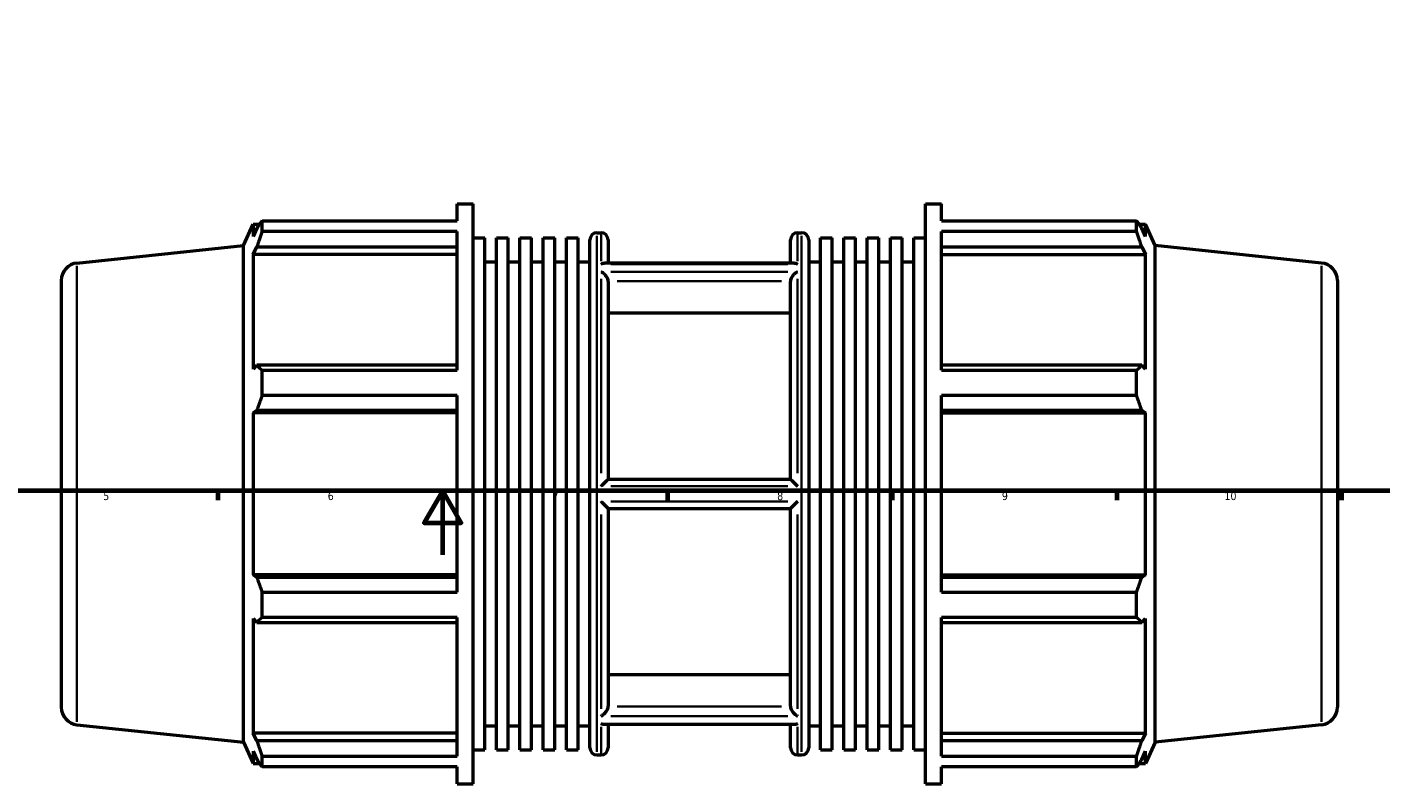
# Model space of a CAD drawing. Header units: millimetres. Extents: x -159 to 1196, y -71 to 778.
# Tile 3 of 8: x 291 to 713, y -71 to 165. Entities that reach past the tile are written whole.
import ezdxf

# ---------------------------------------------------------------- set-up
doc = ezdxf.new("R2010")
doc.units = ezdxf.units.MM
for name, color, linetype, lineweight in [('Border (ISO)', 7, 'Continuous', 70), ('Visible (ISO)', 7, 'Continuous', 50), ('Visible Narrow (ISO)', 7, 'Continuous', 35)]:
    doc.layers.add(name, color=color, linetype=linetype, lineweight=lineweight)
doc.styles.add('Note Text (ISO)', font='tahoma.ttf')

# ---------------------------------------------------------------- blocks, each defined once
blk = doc.blocks.new('Borders Default Border')
at = {"layer": 'Border (ISO)'}
for p, q in [((350.42, 20), (350.42, 17.1)), ((490.58, 20), (490.58, 17.1)), ((560.67, 20), (560.67, 17.1)), ((630.75, 20), (630.75, 17.1)), ((700.83, 20), (700.83, 17.1))]:
    blk.add_line(p, q, dxfattribs=at)
at = {"layer": 'Border (ISO)', "flags": 128}
for points in [[(20, 20), (20, 574), (821, 574), (821, 20), (20, 20)], [(420.5, 0), (420.5, 20), (414.73, 10), (426.27, 10), (420.5, 20)]]:
    blk.add_lwpolyline(points, dxfattribs=at)
at = {"layer": 'Border (ISO)', "color": 232, "true_color": 0xca0064, "char_height": 2.5, "attachment_point": 7, "style": 'Note Text (ISO)'}
for s, insert in [('5', (314.64, 17.05)), ('6', (384.66, 17.05)), ('7', (454.77, 17.1)), ('8', (524.81, 17.04)), ('9', (594.88, 17.05)), ('10', (664.29, 17.05))]:
    blk.add_mtext(s, dxfattribs=dict(at, insert=insert))

msp = doc.modelspace()

# ---------------------------------------------------------------- linework, layer by layer
at = {"layer": 'Visible (ISO)'}
for p, q in [((425.053, 104.183), (425.053, 109.529)), ((425.053, 109.529), (430.028, 109.529)), ((430.028, -71.471), (430.028, 109.529)), ((571.034, -71.471), (571.034, 109.529)), ((571.034, 109.529), (576.009, 109.529)), ((576.009, 104.183), (576.009, 109.529)), ((358.388, 96.505), (361.367, 103.194)), ((361.367, 103.194), (361.367, 99.298)), ((361.367, 103.194), (363.485, 103.194)), ((362.575, 101.888), (361.367, 99.298)), ((364.187, 104.183), (425.053, 104.183)), ((364.187, 100.91), (364.187, 104.183)), ((576.009, 104.183), (636.875, 104.183)), ((636.875, 100.91), (636.875, 104.183)), ((637.578, 103.194), (639.696, 103.194)), ((639.696, 99.298), (638.487, 101.888)), ((642.674, 96.505), (639.696, 103.194)), ((639.696, 99.298), (639.696, 103.194)), ((425.053, 100.91), (364.187, 100.91)), ((425.053, 57.573), (425.053, 100.91)), ((430.028, 98.85), (433.667, 98.85)), ((433.667, -60.792), (433.667, 98.85)), ((437.306, -60.792), (437.306, 98.85)), ((437.306, 98.85), (440.945, 98.85)), ((440.945, -60.792), (440.945, 98.85)), ((444.584, -60.792), (444.584, 98.85)), ((444.584, 98.85), (448.223, 98.85)), ((448.223, -60.792), (448.223, 98.85)), ((451.862, -60.792), (451.862, 98.85)), ((451.862, 98.85), (455.5, 98.85)), ((455.5, -60.792), (455.5, 98.85)), ((459.139, -60.792), (459.139, 98.85)), ((459.139, 98.85), (462.778, 98.85)), ((462.778, -60.792), (462.778, 98.85)), ((466.417, -60.221), (466.417, 98.279)), ((468.617, 100.479), (469.903, 100.479)), ((472.103, 98.279), (472.103, 90.994)), ((528.96, 90.994), (528.96, 98.279)), ((531.16, 100.479), (532.446, 100.479)), ((534.646, 98.279), (534.646, -60.221)), ((538.284, -60.792), (538.284, 98.85)), ((538.284, 98.85), (541.923, 98.85)), ((541.923, -60.792), (541.923, 98.85)), ((545.562, -60.792), (545.562, 98.85)), ((545.562, 98.85), (549.201, 98.85)), ((549.201, -60.792), (549.201, 98.85)), ((552.84, -60.792), (552.84, 98.85)), ((552.84, 98.85), (556.479, 98.85)), ((556.479, -60.792), (556.479, 98.85)), ((560.118, -60.792), (560.118, 98.85)), ((560.118, 98.85), (563.756, 98.85)), ((563.756, -60.792), (563.756, 98.85)), ((567.395, -60.792), (567.395, 98.85)), ((567.395, 98.85), (571.034, 98.85)), ((576.009, 57.573), (576.009, 100.91)), ((636.875, 100.91), (576.009, 100.91)), ((306.456, 91.046), (358.388, 96.505)), ((358.388, -58.447), (358.388, 96.505)), ((361.367, 93.684), (362.575, 96.092)), ((361.367, 93.684), (361.367, 57.892)), ((425.053, 93.684), (361.367, 93.684)), ((362.575, 96.092), (425.053, 96.092)), ((576.009, 96.092), (638.487, 96.092)), ((576.009, 93.684), (639.696, 93.684)), ((638.487, 96.092), (639.696, 93.684)), ((639.696, 57.892), (639.696, 93.684)), ((642.674, -58.447), (642.674, 96.505)), ((694.606, 91.046), (642.674, 96.505)), ((433.667, 91.429), (437.306, 91.429)), ((440.945, 91.429), (444.584, 91.429)), ((448.223, 91.429), (451.862, 91.429)), ((455.5, 91.429), (459.139, 91.429)), ((462.778, 91.429), (466.417, 91.429)), ((530.129, 90.994), (470.934, 90.994)), ((534.646, 91.429), (538.284, 91.429)), ((541.923, 91.429), (545.562, 91.429)), ((549.201, 91.429), (552.84, 91.429)), ((556.479, 91.429), (560.118, 91.429)), ((563.756, 91.429), (567.395, 91.429)), ((301.531, 85.577), (301.531, -47.519)), ((472.103, 85.287), (472.103, 23.554)), ((528.96, 23.554), (528.96, 85.287)), ((699.531, 85.577), (699.531, -47.519)), ((528.96, 75.417), (472.103, 75.417)), ((362.575, 59.146), (361.367, 57.892)), ((425.053, 59.146), (362.575, 59.146)), ((638.487, 59.146), (576.009, 59.146)), ((639.696, 57.892), (638.487, 59.146)), ((364.187, 57.573), (425.053, 57.573)), ((364.187, 49.673), (364.187, 57.573)), ((576.009, 57.573), (636.875, 57.573)), ((636.875, 49.673), (636.875, 57.573)), ((425.053, 49.673), (364.187, 49.673)), ((425.053, -11.615), (425.053, 49.673)), ((576.009, -11.615), (576.009, 49.673)), ((636.875, 49.673), (576.009, 49.673)), ((361.367, 44.338), (362.575, 45.154)), ((361.367, 44.338), (361.367, -6.28)), ((425.053, 44.338), (361.367, 44.338)), ((362.575, 45.154), (425.053, 45.154)), ((576.009, 45.154), (638.487, 45.154)), ((576.009, 44.338), (639.696, 44.338)), ((638.487, 45.154), (639.696, 44.338)), ((639.696, -6.28), (639.696, 44.338)), ((528.962, 23.554), (472.101, 23.554)), ((472.101, 14.504), (528.962, 14.504)), ((472.103, 14.504), (472.103, -47.229)), ((528.96, -47.229), (528.96, 14.504)), ((362.575, -7.097), (361.367, -6.28)), ((425.053, -6.28), (361.367, -6.28)), ((425.053, -7.097), (362.575, -7.097)), ((576.009, -6.28), (639.696, -6.28)), ((638.487, -7.097), (576.009, -7.097)), ((639.696, -6.28), (638.487, -7.097)), ((364.187, -11.615), (425.053, -11.615)), ((364.187, -19.516), (364.187, -11.615)), ((576.009, -11.615), (636.875, -11.615)), ((636.875, -19.516), (636.875, -11.615)), ((361.367, -19.834), (361.367, -55.626)), ((361.367, -19.834), (362.575, -21.088)), ((362.575, -21.088), (425.053, -21.088)), ((425.053, -19.516), (364.187, -19.516)), ((425.053, -62.853), (425.053, -19.516)), ((576.009, -62.853), (576.009, -19.516)), ((636.875, -19.516), (576.009, -19.516)), ((576.009, -21.088), (638.487, -21.088)), ((638.487, -21.088), (639.696, -19.834)), ((639.696, -55.626), (639.696, -19.834)), ((472.103, -37.359), (528.96, -37.359)), ((306.456, -52.989), (358.388, -58.447)), ((433.667, -53.371), (437.306, -53.371)), ((440.945, -53.371), (444.584, -53.371)), ((448.223, -53.371), (451.862, -53.371)), ((455.5, -53.371), (459.139, -53.371)), ((462.778, -53.371), (466.417, -53.371)), ((530.129, -52.937), (470.934, -52.937)), ((472.103, -52.937), (472.103, -60.221)), ((528.96, -60.221), (528.96, -52.937)), ((534.646, -53.371), (538.284, -53.371)), ((541.923, -53.371), (545.562, -53.371)), ((549.201, -53.371), (552.84, -53.371)), ((556.479, -53.371), (560.118, -53.371)), ((563.756, -53.371), (567.395, -53.371)), ((694.606, -52.989), (642.674, -58.447)), ((358.388, -58.447), (361.367, -65.136)), ((425.053, -55.626), (361.367, -55.626)), ((362.575, -58.035), (361.367, -55.626)), ((425.053, -58.035), (362.575, -58.035)), ((576.009, -55.626), (639.696, -55.626)), ((638.487, -58.035), (576.009, -58.035)), ((639.696, -55.626), (638.487, -58.035)), ((642.674, -58.447), (639.696, -65.136)), ((361.367, -61.241), (361.367, -65.136)), ((361.367, -61.241), (362.575, -63.83)), ((364.187, -62.853), (425.053, -62.853)), ((364.187, -66.125), (364.187, -62.853)), ((430.028, -60.792), (433.667, -60.792)), ((437.306, -60.792), (440.945, -60.792)), ((444.584, -60.792), (448.223, -60.792)), ((451.862, -60.792), (455.5, -60.792)), ((459.139, -60.792), (462.778, -60.792)), ((468.617, -62.421), (469.903, -62.421)), ((531.16, -62.421), (532.446, -62.421)), ((538.284, -60.792), (541.923, -60.792)), ((545.562, -60.792), (549.201, -60.792)), ((552.84, -60.792), (556.479, -60.792)), ((560.118, -60.792), (563.756, -60.792)), ((567.395, -60.792), (571.034, -60.792)), ((576.009, -62.853), (636.875, -62.853)), ((636.875, -66.125), (636.875, -62.853)), ((638.487, -63.83), (639.696, -61.241)), ((639.696, -65.136), (639.696, -61.241)), ((361.367, -65.136), (363.485, -65.136)), ((425.053, -66.125), (364.187, -66.125)), ((425.053, -71.471), (425.053, -66.125)), ((576.009, -71.471), (576.009, -66.125)), ((636.875, -66.125), (576.009, -66.125)), ((637.578, -65.136), (639.696, -65.136)), ((425.053, -71.471), (430.028, -71.471)), ((571.034, -71.471), (576.009, -71.471))]:
    msp.add_line(p, q, dxfattribs=at)
for centre, radius, start, end in [((468.617, 98.279), 2.2, 90, 180), ((469.903, 98.279), 2.2, 0, 90), ((531.16, 98.279), 2.2, 90, 180), ((532.446, 98.279), 2.2, 0, 90), ((307.031, 85.577), 5.5, 96, 180), ((694.031, 85.577), 5.5, 0, 84), ((307.031, -47.519), 5.5, 180, 264), ((694.031, -47.519), 5.5, 276, 0), ((468.617, -60.221), 2.2, 180, 270), ((469.903, -60.221), 2.2, 270, 0), ((531.16, -60.221), 2.2, 180, 270), ((532.446, -60.221), 2.2, 270, 0)]:
    msp.add_arc(centre, radius, start, end, dxfattribs=at)
for points, weights in [([(362.575, 101.888), (363.349, 103.012), (364.187, 104.183)], [1.00251454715, 1.0016654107, 1]), ([(636.875, 104.183), (637.713, 103.012), (638.487, 101.888)], [1, 1.0016654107, 1.00251454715]), ([(364.187, 100.91), (363.349, 98.452), (362.575, 96.092)], [1, 1.0016654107, 1.00251454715]), ([(638.487, 96.092), (637.713, 98.452), (636.875, 100.91)], [1.00251454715, 1.0016654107, 1]), ([(362.575, 59.146), (363.349, 58.375), (364.187, 57.573)], [1.00251454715, 1.0016654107, 1]), ([(636.875, 57.573), (637.713, 58.375), (638.487, 59.146)], [1, 1.0016654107, 1.00251454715]), ([(364.187, 49.673), (363.349, 47.367), (362.575, 45.154)], [1, 1.0016654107, 1.00251454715]), ([(638.487, 45.154), (637.713, 47.367), (636.875, 49.673)], [1.00251454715, 1.0016654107, 1]), ([(362.575, -7.097), (363.349, -9.31), (364.187, -11.615)], [1.00251454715, 1.0016654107, 1]), ([(636.875, -11.615), (637.713, -9.31), (638.487, -7.097)], [1, 1.0016654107, 1.00251454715]), ([(364.187, -19.516), (363.349, -20.318), (362.575, -21.088)], [1, 1.0016654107, 1.00251454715]), ([(638.487, -21.088), (637.713, -20.318), (636.875, -19.516)], [1.00251454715, 1.0016654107, 1]), ([(362.575, -58.035), (363.349, -60.395), (364.187, -62.853)], [1.00251454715, 1.0016654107, 1]), ([(636.875, -62.853), (637.713, -60.395), (638.487, -58.035)], [1, 1.0016654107, 1.00251454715]), ([(364.187, -66.125), (363.349, -64.954), (362.575, -63.83)], [1, 1.0016654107, 1.00251454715]), ([(638.487, -63.83), (637.713, -64.954), (636.875, -66.125)], [1.00251454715, 1.0016654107, 1])]:
    msp.add_rational_spline(points, weights, degree=2, dxfattribs=at)
for points, knots in [([(469.903, 90.731), (469.904, 90.732), (469.906, 90.732), (470.128, 90.839), (470.35, 90.915), (470.69, 90.981), (470.814, 90.994), (470.934, 90.994)], [-0.41100667, -0.41100667, -0.41100667, -0.41100667, -0.41034293, -0.41034293, -0.31696297, -0.31696297, -0.26267808, -0.26267808, -0.26267808, -0.26267808]), ([(530.129, 90.994), (530.249, 90.994), (530.373, 90.981), (530.713, 90.915), (530.935, 90.839), (531.157, 90.732), (531.158, 90.732), (531.16, 90.731)], [-0.14900014, -0.14900014, -0.14900014, -0.14900014, -0.09422437, -0.09422437, 0, 0, 0.00066974, 0.00066974, 0.00066974, 0.00066974]), ([(472.101, 85.369), (472.096, 85.459), (472.084, 85.552), (472.024, 85.86), (471.949, 86.076), (471.747, 86.514), (471.617, 86.732), (471.275, 87.214), (471.05, 87.465), (470.525, 87.952), (470.215, 88.174), (469.907, 88.339), (469.905, 88.34), (469.903, 88.341)], [-0.41403631, -0.41403631, -0.41403631, -0.41403631, -0.38237817, -0.38237817, -0.31197431, -0.31197431, -0.23597179, -0.23597179, -0.1310086, -0.1310086, 0, 0, 0.00086125, 0.00086125, 0.00086125, 0.00086125]), ([(531.16, 88.341), (531.158, 88.34), (531.156, 88.339), (530.847, 88.174), (530.537, 87.952), (530.013, 87.465), (529.788, 87.214), (529.446, 86.732), (529.315, 86.514), (529.113, 86.076), (529.039, 85.86), (528.978, 85.552), (528.966, 85.459), (528.962, 85.369)], [-0.46337041, -0.46337041, -0.46337041, -0.46337041, -0.46251781, -0.46251781, -0.33282356, -0.33282356, -0.22891341, -0.22891341, -0.1536734, -0.1536734, -0.08397587, -0.08397587, -0.05263534, -0.05263534, -0.05263534, -0.05263534]), ([(469.903, 21.418), (469.905, 21.42), (469.906, 21.422), (470.126, 21.645), (470.345, 21.866), (470.775, 22.297), (470.988, 22.509), (471.374, 22.888), (471.551, 23.06), (471.814, 23.309), (471.91, 23.399), (472.049, 23.521), (472.091, 23.554), (472.101, 23.554)], [-0.41109901, -0.41109901, -0.41109901, -0.41109901, -0.41031199, -0.41031199, -0.31800483, -0.31800483, -0.22382356, -0.22382356, -0.134096, -0.134096, -0.06587861, -0.06587861, 0, 0, 0, 0]), ([(528.962, 23.554), (528.971, 23.554), (529.013, 23.521), (529.152, 23.399), (529.249, 23.309), (529.511, 23.06), (529.688, 22.888), (530.074, 22.509), (530.287, 22.297), (530.717, 21.866), (530.936, 21.645), (531.156, 21.422), (531.158, 21.42), (531.16, 21.418)], [-0.41394396, -0.41394396, -0.41394396, -0.41394396, -0.34748222, -0.34748222, -0.27866098, -0.27866098, -0.18813918, -0.18813918, -0.09312424, -0.09312424, 0, 0, 0.00079399, 0.00079399, 0.00079399, 0.00079399]), ([(472.101, 14.504), (472.091, 14.504), (472.049, 14.537), (471.91, 14.659), (471.814, 14.749), (471.551, 14.997), (471.374, 15.169), (470.988, 15.549), (470.775, 15.761), (470.345, 16.192), (470.126, 16.413), (469.906, 16.635), (469.905, 16.637), (469.903, 16.639)], [-0.41394396, -0.41394396, -0.41394396, -0.41394396, -0.34748222, -0.34748222, -0.27866098, -0.27866098, -0.18813918, -0.18813918, -0.09312424, -0.09312424, 0, 0, 0.00079399, 0.00079399, 0.00079399, 0.00079399]), ([(531.16, 16.639), (531.158, 16.637), (531.156, 16.635), (530.936, 16.413), (530.717, 16.192), (530.287, 15.761), (530.074, 15.549), (529.688, 15.169), (529.511, 14.997), (529.249, 14.749), (529.152, 14.659), (529.013, 14.537), (528.971, 14.504), (528.962, 14.504)], [-0.41109901, -0.41109901, -0.41109901, -0.41109901, -0.41031199, -0.41031199, -0.31800483, -0.31800483, -0.22382356, -0.22382356, -0.134096, -0.134096, -0.06587861, -0.06587861, 0, 0, 0, 0]), ([(469.903, -50.284), (469.905, -50.283), (469.907, -50.282), (470.215, -50.117), (470.525, -49.895), (471.05, -49.408), (471.275, -49.156), (471.617, -48.674), (471.747, -48.456), (471.949, -48.018), (472.024, -47.802), (472.084, -47.495), (472.096, -47.402), (472.101, -47.312)], [-0.46337041, -0.46337041, -0.46337041, -0.46337041, -0.46251781, -0.46251781, -0.33282356, -0.33282356, -0.22891341, -0.22891341, -0.1536734, -0.1536734, -0.08397587, -0.08397587, -0.05263534, -0.05263534, -0.05263534, -0.05263534]), ([(528.962, -47.312), (528.966, -47.402), (528.978, -47.495), (529.039, -47.802), (529.113, -48.018), (529.315, -48.456), (529.446, -48.674), (529.788, -49.156), (530.013, -49.408), (530.537, -49.895), (530.847, -50.117), (531.156, -50.282), (531.158, -50.283), (531.16, -50.284)], [-0.41403631, -0.41403631, -0.41403631, -0.41403631, -0.38237817, -0.38237817, -0.31197431, -0.31197431, -0.23597179, -0.23597179, -0.1310086, -0.1310086, 0, 0, 0.00086125, 0.00086125, 0.00086125, 0.00086125]), ([(470.934, -52.937), (470.814, -52.937), (470.69, -52.924), (470.35, -52.857), (470.128, -52.781), (469.906, -52.675), (469.904, -52.674), (469.903, -52.673)], [-0.14900014, -0.14900014, -0.14900014, -0.14900014, -0.09422437, -0.09422437, 0, 0, 0.00066974, 0.00066974, 0.00066974, 0.00066974]), ([(531.16, -52.673), (531.158, -52.674), (531.157, -52.675), (530.935, -52.781), (530.713, -52.857), (530.373, -52.924), (530.249, -52.937), (530.129, -52.937)], [-0.41100667, -0.41100667, -0.41100667, -0.41100667, -0.41034293, -0.41034293, -0.31696297, -0.31696297, -0.26267808, -0.26267808, -0.26267808, -0.26267808])]:
    msp.add_open_spline(points, degree=3, knots=knots, dxfattribs=at)
for points in [[(472.103, 85.287), (472.103, 85.314), (472.102, 85.341), (472.101, 85.369)], [(528.962, 85.369), (528.96, 85.341), (528.96, 85.314), (528.96, 85.287)], [(472.101, -47.312), (472.102, -47.284), (472.103, -47.256), (472.103, -47.229)], [(528.96, -47.229), (528.96, -47.256), (528.96, -47.284), (528.962, -47.312)]]:
    msp.add_open_spline(points, degree=3, dxfattribs=at)
at = {"layer": 'Visible Narrow (ISO)'}
for p, q in [((468.617, 99.476), (468.617, -61.418)), ((469.903, 91.664), (469.903, 100.454)), ((531.16, 100.454), (531.16, 91.664)), ((532.446, -61.418), (532.446, 99.476)), ((306.456, -52.102), (306.456, 90.16)), ((472.966, 90.731), (528.097, 90.731)), ((694.606, -52.102), (694.606, 90.16)), ((469.903, 25.438), (469.903, 86.143)), ((528.097, 88.341), (472.966, 88.341)), ((474.944, 85.369), (526.119, 85.369)), ((531.16, 86.143), (531.16, 25.438)), ((472.966, 21.418), (528.097, 21.418)), ((528.097, 16.639), (472.966, 16.639)), ((469.903, -48.086), (469.903, 12.62)), ((531.16, 12.62), (531.16, -48.086)), ((472.966, -50.284), (528.097, -50.284)), ((526.119, -47.312), (474.944, -47.312)), ((469.903, -62.396), (469.903, -53.606)), ((528.097, -52.673), (472.966, -52.673)), ((531.16, -53.606), (531.16, -62.396))]:
    msp.add_line(p, q, dxfattribs=at)

# ---------------------------------------------------------------- block references
msp.add_blockref('Borders Default Border', (0, 0))

doc.saveas('drawing.dxf')
